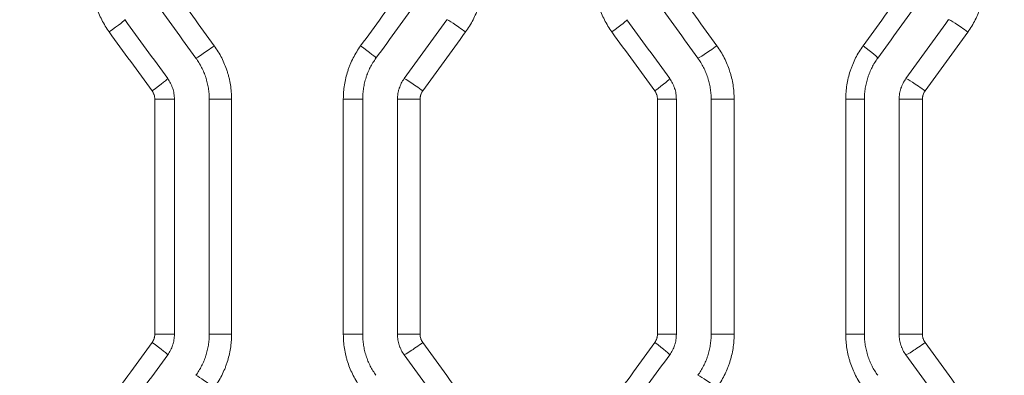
# Model space of a CAD drawing. Header units: millimetres. Extents: x 0 to 594, y 0 to 420.
# Tile 68 of 256: x 174.89 to 181.93, y 314.14 to 316.69. Entities that reach past the tile are written whole.
import ezdxf

# ---------------------------------------------------------------- set-up
doc = ezdxf.new("R2010")
doc.units = ezdxf.units.MM
doc.layers.add('1', color=7, linetype='Continuous', true_color=0xffffff)
doc.styles.add('Arial Unicode MS', font='txt')
doc.dimstyles.get("Standard").update_dxf_attribs({"dimtxt": 0.18, "dimasz": 0.18, "dimexe": 0.18, "dimexo": 0.0625, "dimgap": 0.09, "dimtad": 0, "dimtih": 1, "dimtoh": 1, "dimdec": 4, "dimzin": 0, "dimdsep": 46, "dimtxsty": 'Standard', "dimcen": 0.09, "dimadec": 0, "dimazin": 0, "dimtfac": 1, "dimtdec": 4, "dimtofl": 0, "dimtmove": 0, "dimatfit": 3, "dimfxl": 0, "dimtolj": 1, "dimtzin": 0, "dimarcsym": 0})

# ---------------------------------------------------------------- blocks, each defined once
blk = doc.blocks.new('_U7')
at = {"layer": '1', "color": 18, "lineweight": 13}
for p, q in [((142.2461, 334.5207), (158.2372, 334.5207)), ((156.2372, 334.5207), (156.2372, 246.0979)), ((142.2461, 295.1279), (158.2372, 295.1279)), ((156.2372, 246.0979), (161.2372, 246.0979))]:
    blk.add_line(p, q, dxfattribs=at)
at = {"layer": '1', "color": 18}
for points in [[(156.2372, 334.5207), (157.175, 331.0207), (155.2994, 331.0207)], [(156.2372, 295.1279), (155.2994, 298.6279), (157.175, 298.6279)]]:
    blk.add_solid(points, dxfattribs=at)
at = {"layer": '1', "color": 18, "linetype": 'Continuous', "lineweight": 13, "char_height": 2.5, "attachment_point": 7, "line_spacing_factor": 1.047437, "style": 'Arial Unicode MS'}
for s, insert in [('\\fArial Unicode MS|b0|i0;\\W1.0000;0.8', (162.8697, 244.2152)), ('\\fArial Unicode MS|b0|i0;\\W1.0000;CTRS', (169.9747, 244.2152)), ('\\fArial Unicode MS|b0|i0;\\W1.0000;FWD LIFTING POINTS ', (162.8697, 239.1709))]:
    blk.add_mtext(s, dxfattribs=dict(at, insert=insert))

msp = doc.modelspace()

# ---------------------------------------------------------------- linework, layer by layer
at = {"layer": '1', "color": 155, "linetype": 'Continuous', "lineweight": 13}
for p, q in [((175.9923, 316.1162), (175.8519, 316.1162)), ((175.8519, 314.4312), (175.8519, 316.1162)), ((176.2416, 316.1162), (176.4016, 316.1162)), ((176.4016, 316.1162), (176.4016, 314.4312)), ((177.3398, 316.1162), (177.2012, 316.1162)), ((177.2012, 314.4312), (177.2012, 316.1162)), ((177.589, 316.1162), (177.7507, 316.1162)), ((177.7507, 316.1162), (177.7507, 314.4312)), ((179.5844, 316.1162), (179.4489, 316.1162)), ((179.4489, 314.4312), (179.4489, 316.1162)), ((179.8333, 316.1162), (179.9978, 316.1162)), ((179.9978, 316.1162), (179.9978, 314.4312)), ((180.9304, 316.1162), (180.7967, 316.1162)), ((180.7967, 314.4312), (180.7967, 316.1162)), ((181.1791, 316.1162), (181.3452, 316.1162)), ((181.3452, 316.1162), (181.3452, 314.4312)), ((175.9923, 314.4312), (175.8519, 314.4312)), ((176.2416, 314.4312), (176.4016, 314.4312)), ((177.3398, 314.4312), (177.2012, 314.4312)), ((177.589, 314.4312), (177.7507, 314.4312)), ((179.5844, 314.4312), (179.4489, 314.4312)), ((179.8333, 314.4312), (179.9978, 314.4312)), ((180.9304, 314.4312), (180.7967, 314.4312)), ((181.1791, 314.4312), (181.3452, 314.4312))]:
    msp.add_line(p, q, dxfattribs=at)
at = {"layer": '1', "color": 155, "linetype": 'Continuous', "lineweight": 18}
for p, q in [((175.9923, 314.4312), (175.9923, 316.1162)), ((176.2416, 316.1162), (176.2416, 314.4312)), ((177.3398, 314.4312), (177.3398, 316.1162)), ((177.589, 316.1162), (177.589, 314.4312)), ((179.5844, 314.4312), (179.5844, 316.1162)), ((179.8333, 316.1162), (179.8333, 314.4312)), ((180.9304, 314.4312), (180.9304, 316.1162)), ((181.1791, 316.1162), (181.1791, 314.4312))]:
    msp.add_line(p, q, dxfattribs=at)
at = {"layer": '1', "color": 155, "linetype": 'Continuous', "lineweight": 13}
for centre, major_axis, ratio, start_param, end_param in [((169.0359, 310.2537), (-108.483, -149.1428), 0.016455, 1.624644, 1.627477), ((168.8492, 305.1513), (-109.6337, -150.7184), 0.016628, 1.658243, 1.661052), ((175.517, 316.5972), (0.1214, 0.0881), 0.035682, 4.761536, 6.311441), ((178.0636, 316.5972), (-0.1215, 0.088), 0.049397, 4.644342, 6.215587), ((179.1095, 316.5972), (0.1215, 0.088), 0.055043, 4.788205, 6.311466), ((181.6528, 316.597), (-0.1215, 0.088), 0.068796, 4.617644, 6.188888), ((168.866, 320.4917), (109.6024, -150.676), 0.016623, 1.530054, 1.532857), ((168.6043, 325.678), (110.9464, -152.5139), 0.016823, 1.496214, 1.498987), ((176.2674, 316.4983), (-0.1214, -0.0881), 0.03972, 0.054265, 1.625509), ((177.3137, 316.4983), (0.1214, -0.088), 0.045357, 6.254918, 7.791504), ((179.8587, 316.4984), (-0.1215, -0.088), 0.059088, 0.080942, 1.652186), ((180.9041, 316.4983), (0.1215, -0.088), 0.064745, 6.254888, 7.764815), ((175.8232, 316.175), (0.1214, 0.0881), 0.03733, 4.763807, 6.311443), ((177.7576, 316.175), (-0.1214, 0.088), 0.047747, 4.646615, 6.21786), ((179.4154, 316.175), (0.1215, 0.088), 0.056695, 4.79048, 6.311469), ((181.3471, 316.1748), (-0.1215, 0.088), 0.06714, 4.619921, 6.191165), ((168.731, 309.9744), (-110.6861, -152.1618), 0.016787, 1.609136, 1.611912), ((175.8232, 314.3724), (0.1214, -0.0881), 0.03733, 6.254928, 7.802563), ((177.7576, 314.3724), (-0.1214, -0.088), 0.047747, 0.065325, 1.63657), ((169.0086, 305.2209), (-108.8021, -149.5809), 0.016504, 1.641187, 1.644015), ((179.4154, 314.3724), (0.1215, -0.088), 0.056695, 6.254902, 7.775891), ((181.3471, 314.3725), (-0.1215, -0.088), 0.06714, 0.09202, 1.663264), ((176.2674, 314.0491), (-0.1214, 0.0881), 0.03972, 4.657676, 6.228921), ((179.8587, 314.049), (-0.1215, 0.088), 0.059088, 4.630999, 6.202244)]:
    msp.add_ellipse(centre, major_axis=major_axis, ratio=ratio, start_param=start_param, end_param=end_param, dxfattribs=at)
at = {"layer": '1', "color": 155, "linetype": 'Continuous', "lineweight": 18}
for centre, major_axis, ratio, start_param, end_param in [((168.995, 321.0904), (108.4476, -149.297), 0.016465, 1.527485, 1.530314), ((169.0997, 310.122), (-108.7063, -149.6529), 0.016504, 1.624812, 1.627636), ((169.0179, 325.9965), (108.6253, -149.5431), 0.016493, 1.494673, 1.497502), ((168.6284, 304.739), (-111.0241, -152.826), 0.016848, 1.659473, 1.662244), ((168.9961, 320.575), (109.3756, -150.5708), 0.016605, 1.530097, 1.532902), ((169.1043, 309.6313), (-107.9485, -148.6141), 0.016391, 1.627338, 1.630182), ((168.7848, 325.7151), (110.4829, -152.0874), 0.01677, 1.496431, 1.499212), ((169.0959, 304.7063), (-108.3806, -149.2095), 0.016458, 1.660276, 1.663115), ((169.2451, 310.1228), (-107.3482, -147.7873), 0.016299, 1.607937, 1.610795), ((169.3004, 320.762), (106.7114, -146.9176), 0.016205, 1.512047, 1.514924), ((168.6621, 304.7254), (-111.1264, -152.9686), 0.016865, 1.642808, 1.645573), ((169.2008, 325.7406), (107.9108, -148.5666), 0.016389, 1.478858, 1.481709)]:
    msp.add_ellipse(centre, major_axis=major_axis, ratio=ratio, start_param=start_param, end_param=end_param, dxfattribs=at)
at = {"layer": '1', "color": 155, "linetype": 'Continuous', "lineweight": 13}
for points, knots in [([(175.5261, 316.5972), (175.516, 316.6111), (175.5065, 316.6253), (175.4888, 316.6543), (175.4722, 316.6838), (175.4581, 316.7145), (175.4451, 316.7459), (175.4392, 316.7618), (175.4325, 316.7821), (175.4313, 316.7862), (175.4288, 316.7944), (175.4276, 316.7985), (175.4241, 316.8109), (175.4219, 316.8192), (175.4159, 316.844), (175.4093, 316.8774), (175.4053, 316.9111), (175.4026, 316.9451), (175.4019, 316.9621), (175.4019, 316.9793)], [0, 0, 0, 0, 0.125, 0.125, 0.25, 0.375, 0.375, 0.5, 0.5, 0.53125, 0.53125, 0.5625, 0.5625, 0.625, 0.625, 0.75, 0.875, 0.875, 1, 1, 1, 1]), ([(178.2002, 316.9793), (178.2002, 316.975), (178.2002, 316.9707), (178.2, 316.9622), (178.1996, 316.9493), (178.1989, 316.9366), (178.1969, 316.9112), (178.1929, 316.8775), (178.1863, 316.8443), (178.1784, 316.8113), (178.1738, 316.795), (178.1672, 316.7746), (178.1659, 316.7706), (178.1631, 316.7625), (178.1616, 316.7584), (178.1572, 316.7464), (178.1541, 316.7384), (178.1443, 316.7148), (178.1301, 316.6839), (178.1135, 316.6543), (178.0957, 316.6252), (178.0863, 316.611), (178.0762, 316.5972)], [0, 0, 0, 0, 0.03125, 0.03125, 0.0625, 0.125, 0.125, 0.25, 0.375, 0.375, 0.5, 0.5, 0.53125, 0.53125, 0.5625, 0.5625, 0.625, 0.625, 0.75, 0.875, 0.875, 1, 1, 1, 1]), ([(179.1235, 316.5972), (179.1134, 316.6111), (179.104, 316.6253), (179.0862, 316.6542), (179.0697, 316.6838), (179.0556, 316.7145), (179.0426, 316.7458), (179.0367, 316.7618), (179.0301, 316.7821), (179.0288, 316.7862), (179.0263, 316.7944), (179.0251, 316.7985), (179.0216, 316.8109), (179.0195, 316.8191), (179.0135, 316.844), (179.0069, 316.8774), (179.0029, 316.9111), (179.0002, 316.9451), (178.9995, 316.9621), (178.9995, 316.9793)], [0, 0, 0, 0, 0.125, 0.125, 0.25, 0.375, 0.375, 0.5, 0.5, 0.53125, 0.53125, 0.5625, 0.5625, 0.625, 0.625, 0.75, 0.875, 0.875, 1, 1, 1, 1]), ([(181.7942, 316.9793), (181.7942, 316.975), (181.7942, 316.9707), (181.794, 316.9621), (181.7936, 316.9493), (181.7929, 316.9365), (181.7909, 316.9111), (181.7869, 316.8774), (181.7803, 316.8442), (181.7724, 316.8112), (181.7678, 316.7949), (181.7612, 316.7745), (181.7599, 316.7705), (181.7571, 316.7624), (181.7556, 316.7583), (181.7512, 316.7463), (181.7481, 316.7383), (181.7383, 316.7147), (181.7241, 316.6838), (181.7076, 316.6541), (181.6898, 316.6251), (181.6804, 316.6109), (181.6703, 316.597)], [0, 0, 0, 0, 0.03125, 0.03125, 0.0625, 0.125, 0.125, 0.25, 0.375, 0.375, 0.5, 0.5, 0.53125, 0.53125, 0.5625, 0.5625, 0.625, 0.625, 0.75, 0.875, 0.875, 1, 1, 1, 1]), ([(176.2775, 316.4983), (176.2876, 316.4844), (176.2971, 316.4703), (176.3148, 316.4413), (176.3313, 316.4117), (176.3455, 316.381), (176.3585, 316.3497), (176.3644, 316.3337), (176.371, 316.3134), (176.3723, 316.3093), (176.3748, 316.3011), (176.376, 316.297), (176.3795, 316.2846), (176.3816, 316.2763), (176.3876, 316.2515), (176.3942, 316.2181), (176.3982, 316.1844), (176.4009, 316.1505), (176.4016, 316.1334), (176.4016, 316.1162)], [0, 0, 0, 0, 0.125, 0.125, 0.25, 0.375, 0.375, 0.5, 0.5, 0.53125, 0.53125, 0.5625, 0.5625, 0.625, 0.625, 0.75, 0.875, 0.875, 1, 1, 1, 1]), ([(177.2012, 316.1162), (177.2012, 316.1334), (177.2019, 316.1504), (177.2046, 316.1843), (177.2086, 316.218), (177.2152, 316.2512), (177.2231, 316.2842), (177.2277, 316.3005), (177.2343, 316.3209), (177.2356, 316.3249), (177.2384, 316.333), (177.2399, 316.3371), (177.2443, 316.3491), (177.2474, 316.3571), (177.2572, 316.3807), (177.2714, 316.4116), (177.288, 316.4412), (177.3058, 316.4702), (177.3152, 316.4844), (177.3253, 316.4983)], [0, 0, 0, 0, 0.125, 0.125, 0.25, 0.375, 0.375, 0.5, 0.5, 0.53125, 0.53125, 0.5625, 0.5625, 0.625, 0.625, 0.75, 0.875, 0.875, 1, 1, 1, 1]), ([(179.8738, 316.4984), (179.8839, 316.4845), (179.8933, 316.4704), (179.911, 316.4414), (179.9276, 316.4118), (179.9417, 316.3811), (179.9547, 316.3497), (179.9606, 316.3338), (179.9672, 316.3134), (179.9685, 316.3093), (179.971, 316.3011), (179.9746, 316.2888), (179.9778, 316.2764), (179.9838, 316.2515), (179.9904, 316.2182), (179.9944, 316.1844), (179.9971, 316.1505), (179.9978, 316.1334), (179.9978, 316.1162)], [0, 0, 0, 0, 0.125, 0.125, 0.25, 0.375, 0.375, 0.5, 0.5, 0.53125, 0.53125, 0.5625, 0.625, 0.625, 0.75, 0.875, 0.875, 1, 1, 1, 1]), ([(180.7967, 316.1162), (180.7967, 316.1334), (180.7974, 316.1505), (180.8001, 316.1843), (180.8041, 316.218), (180.8106, 316.2512), (180.8185, 316.2842), (180.8231, 316.3006), (180.8297, 316.3209), (180.8311, 316.325), (180.8339, 316.3331), (180.8353, 316.3371), (180.8398, 316.3492), (180.8429, 316.3571), (180.8526, 316.3807), (180.8668, 316.4116), (180.8834, 316.4412), (180.9011, 316.4702), (180.9106, 316.4844), (180.9206, 316.4983)], [0, 0, 0, 0, 0.125, 0.125, 0.25, 0.375, 0.375, 0.5, 0.5, 0.53125, 0.53125, 0.5625, 0.5625, 0.625, 0.625, 0.75, 0.875, 0.875, 1, 1, 1, 1]), ([(175.8519, 316.1162), (175.8519, 316.1215), (175.8514, 316.1267), (175.8498, 316.137), (175.8486, 316.1421), (175.8466, 316.1483), (175.8461, 316.1496), (175.8452, 316.1521), (175.8438, 316.1557), (175.8422, 316.1593), (175.8386, 316.1663), (175.8359, 316.1707), (175.8328, 316.175)], [0, 0, 0, 0, 0.25, 0.25, 0.5, 0.5, 0.5625, 0.5625, 0.625, 0.75, 0.75, 1, 1, 1, 1]), ([(177.7697, 316.175), (177.769, 316.1739), (177.7682, 316.1728), (177.7667, 316.1706), (177.7646, 316.1673), (177.7627, 316.1639), (177.7592, 316.157), (177.7572, 316.1521), (177.7548, 316.1447), (177.754, 316.1421), (177.7528, 316.137), (177.7523, 316.1345), (177.7511, 316.1267), (177.7507, 316.1215), (177.7507, 316.1162)], [0, 0, 0, 0, 0.0625, 0.0625, 0.125, 0.25, 0.25, 0.5, 0.5, 0.625, 0.625, 0.75, 0.75, 1, 1, 1, 1]), ([(179.4489, 316.1162), (179.4489, 316.1215), (179.4485, 316.1267), (179.4469, 316.137), (179.4457, 316.1421), (179.4436, 316.1483), (179.4432, 316.1496), (179.4423, 316.1521), (179.4408, 316.1557), (179.4392, 316.1593), (179.4357, 316.1663), (179.4329, 316.1707), (179.4298, 316.175)], [0, 0, 0, 0, 0.25, 0.25, 0.5, 0.5, 0.5625, 0.5625, 0.625, 0.75, 0.75, 1, 1, 1, 1]), ([(181.3642, 316.1748), (181.3627, 316.1727), (181.3612, 316.1705), (181.3585, 316.1661), (181.3572, 316.1638), (181.3537, 316.1569), (181.3517, 316.1521), (181.3497, 316.1459), (181.3493, 316.1446), (181.3486, 316.1421), (181.3483, 316.1408), (181.3474, 316.137), (181.3468, 316.1344), (181.3456, 316.1267), (181.3452, 316.1215), (181.3452, 316.1162)], [0, 0, 0, 0, 0.125, 0.125, 0.25, 0.25, 0.5, 0.5, 0.5625, 0.5625, 0.625, 0.625, 0.75, 0.75, 1, 1, 1, 1]), ([(175.8328, 314.3724), (175.8359, 314.3766), (175.8386, 314.3811), (175.8433, 314.3904), (175.8453, 314.3952), (175.8474, 314.4014), (175.8477, 314.4027), (175.8485, 314.4052), (175.8495, 314.4091), (175.8502, 314.4129), (175.8514, 314.4206), (175.8519, 314.4259), (175.8519, 314.4312)], [0, 0, 0, 0, 0.25, 0.25, 0.5, 0.5, 0.5625, 0.5625, 0.625, 0.75, 0.75, 1, 1, 1, 1]), ([(176.4016, 314.4312), (176.4016, 314.4269), (176.4016, 314.4226), (176.4014, 314.414), (176.401, 314.4012), (176.4003, 314.3885), (176.3982, 314.363), (176.3943, 314.3294), (176.3877, 314.2962), (176.3798, 314.2632), (176.3752, 314.2468), (176.3686, 314.2265), (176.3672, 314.2225), (176.3644, 314.2144), (176.363, 314.2103), (176.3585, 314.1983), (176.3554, 314.1903), (176.3456, 314.1667), (176.3314, 314.1358), (176.3148, 314.1062), (176.2971, 314.0771), (176.2876, 314.0629), (176.2775, 314.0491)], [0, 0, 0, 0, 0.03125, 0.03125, 0.0625, 0.125, 0.125, 0.25, 0.375, 0.375, 0.5, 0.5, 0.53125, 0.53125, 0.5625, 0.5625, 0.625, 0.625, 0.75, 0.875, 0.875, 1, 1, 1, 1]), ([(177.3253, 314.0491), (177.3152, 314.063), (177.3058, 314.0771), (177.288, 314.1061), (177.2715, 314.1357), (177.2573, 314.1664), (177.2443, 314.1977), (177.2384, 314.2137), (177.2318, 314.234), (177.2305, 314.2381), (177.2281, 314.2463), (177.2268, 314.2504), (177.2234, 314.2628), (177.2212, 314.271), (177.2152, 314.2959), (177.2086, 314.3292), (177.2046, 314.363), (177.2019, 314.3969), (177.2012, 314.414), (177.2012, 314.4312)], [0, 0, 0, 0, 0.125, 0.125, 0.25, 0.375, 0.375, 0.5, 0.5, 0.53125, 0.53125, 0.5625, 0.5625, 0.625, 0.625, 0.75, 0.875, 0.875, 1, 1, 1, 1]), ([(177.7507, 314.4312), (177.7507, 314.4259), (177.7515, 314.4155), (177.7539, 314.4053), (177.7564, 314.3978), (177.7573, 314.3953), (177.7593, 314.3905), (177.7604, 314.3881), (177.7639, 314.3812), (177.7666, 314.3767), (177.7697, 314.3724)], [0, 0, 0, 0, 0.25, 0.5, 0.5, 0.625, 0.625, 0.75, 0.75, 1, 1, 1, 1]), ([(179.4298, 314.3724), (179.4329, 314.3766), (179.4384, 314.3856), (179.4424, 314.3952), (179.4444, 314.4014), (179.4448, 314.4027), (179.4455, 314.4052), (179.4465, 314.4091), (179.4473, 314.4129), (179.4485, 314.4206), (179.4489, 314.4259), (179.4489, 314.4312)], [0, 0, 0, 0, 0.25, 0.5, 0.5, 0.5625, 0.5625, 0.625, 0.75, 0.75, 1, 1, 1, 1]), ([(179.9978, 314.4312), (179.9978, 314.4269), (179.9977, 314.4226), (179.9975, 314.414), (179.9972, 314.4012), (179.9964, 314.3884), (179.9944, 314.363), (179.9904, 314.3293), (179.9838, 314.2961), (179.9759, 314.2631), (179.9714, 314.2468), (179.9648, 314.2265), (179.9634, 314.2224), (179.9606, 314.2143), (179.9592, 314.2103), (179.9547, 314.1982), (179.9516, 314.1902), (179.9418, 314.1666), (179.9276, 314.1357), (179.9111, 314.1061), (179.8933, 314.077), (179.8839, 314.0628), (179.8738, 314.049)], [0, 0, 0, 0, 0.03125, 0.03125, 0.0625, 0.125, 0.125, 0.25, 0.375, 0.375, 0.5, 0.5, 0.53125, 0.53125, 0.5625, 0.5625, 0.625, 0.625, 0.75, 0.875, 0.875, 1, 1, 1, 1]), ([(180.9206, 314.0491), (180.9106, 314.063), (180.9011, 314.0771), (180.8834, 314.1061), (180.8669, 314.1356), (180.8528, 314.1664), (180.8398, 314.1977), (180.8339, 314.2136), (180.8273, 314.234), (180.826, 314.238), (180.8235, 314.2462), (180.8223, 314.2504), (180.8188, 314.2627), (180.8167, 314.271), (180.8107, 314.2959), (180.8041, 314.3292), (180.8001, 314.363), (180.7974, 314.3969), (180.7967, 314.414), (180.7967, 314.4312)], [0, 0, 0, 0, 0.125, 0.125, 0.25, 0.375, 0.375, 0.5, 0.5, 0.53125, 0.53125, 0.5625, 0.5625, 0.625, 0.625, 0.75, 0.875, 0.875, 1, 1, 1, 1]), ([(181.3452, 314.4312), (181.3452, 314.4259), (181.3456, 314.4207), (181.3468, 314.413), (181.3473, 314.4104), (181.3483, 314.4066), (181.3486, 314.4053), (181.3493, 314.4028), (181.3497, 314.4016), (181.3517, 314.3953), (181.3557, 314.3857), (181.3611, 314.3768), (181.3642, 314.3725)], [0, 0, 0, 0, 0.25, 0.25, 0.375, 0.375, 0.4375, 0.4375, 0.5, 0.5, 0.75, 1, 1, 1, 1])]:
    msp.add_open_spline(points, degree=3, knots=knots, dxfattribs=at)
for points in [[(175.9709, 316.9205), (176.0731, 316.7798), (176.1753, 316.6391), (176.2775, 316.4983)], [(179.5675, 316.9206), (179.6696, 316.7799), (179.7717, 316.6391), (179.8738, 316.4984)], [(178.0762, 316.5972), (177.974, 316.4564), (177.8719, 316.3157), (177.7697, 316.175)], [(181.6703, 316.597), (181.5683, 316.4563), (181.4663, 316.3156), (181.3642, 316.1748)], [(177.7697, 314.3724), (177.8719, 314.2317), (177.974, 314.091), (178.0762, 313.9502)], [(181.3642, 314.3725), (181.4663, 314.2318), (181.5683, 314.0911), (181.6703, 313.9503)]]:
    msp.add_open_spline(points, degree=3, dxfattribs=at)
at = {"layer": '1', "color": 155, "linetype": 'Continuous', "lineweight": 18}
for points, knots in [([(176.1463, 316.4101), (176.1541, 316.3994), (176.1613, 316.3885), (176.175, 316.3662), (176.1877, 316.3435), (176.1986, 316.3199), (176.2085, 316.2958), (176.2131, 316.2835), (176.2181, 316.2679), (176.2191, 316.2647), (176.221, 316.2584), (176.222, 316.2553), (176.2247, 316.2457), (176.2263, 316.2394), (176.2309, 316.2203), (176.236, 316.1946), (176.2391, 316.1687), (176.2411, 316.1426), (176.2416, 316.1294), (176.2416, 316.1162)], [0, 0, 0, 0, 0.125, 0.125, 0.25, 0.375, 0.375, 0.5, 0.5, 0.53125, 0.53125, 0.5625, 0.5625, 0.625, 0.625, 0.75, 0.875, 0.875, 1, 1, 1, 1]), ([(177.435, 316.4101), (177.4273, 316.3994), (177.42, 316.3885), (177.4064, 316.3662), (177.3936, 316.3434), (177.3827, 316.3197), (177.3752, 316.3015), (177.3728, 316.2954), (177.3694, 316.2861), (177.3683, 316.283), (177.3661, 316.2768), (177.3651, 316.2736), (177.36, 316.258), (177.3565, 316.2454), (177.3504, 316.22), (177.3454, 316.1945), (177.3423, 316.1686), (177.3403, 316.1425), (177.3398, 316.1294), (177.3398, 316.1162)], [0, 0, 0, 0, 0.125, 0.125, 0.25, 0.375, 0.375, 0.4375, 0.4375, 0.46875, 0.46875, 0.5, 0.5, 0.625, 0.625, 0.75, 0.875, 0.875, 1, 1, 1, 1]), ([(179.7381, 316.4101), (179.7458, 316.3994), (179.7531, 316.3885), (179.7667, 316.3663), (179.7794, 316.3435), (179.7903, 316.3199), (179.8002, 316.2958), (179.8047, 316.2835), (179.8098, 316.2679), (179.8108, 316.2648), (179.8127, 316.2584), (179.8136, 316.2553), (179.8163, 316.2458), (179.818, 316.2394), (179.8226, 316.2203), (179.8276, 316.1946), (179.8307, 316.1687), (179.8328, 316.1426), (179.8333, 316.1294), (179.8333, 316.1162)], [0, 0, 0, 0, 0.125, 0.125, 0.25, 0.375, 0.375, 0.5, 0.5, 0.53125, 0.53125, 0.5625, 0.5625, 0.625, 0.625, 0.75, 0.875, 0.875, 1, 1, 1, 1]), ([(181.0254, 316.4101), (181.0177, 316.3995), (181.0104, 316.3885), (180.9968, 316.3662), (180.9841, 316.3434), (180.9732, 316.3197), (180.9657, 316.3015), (180.9633, 316.2954), (180.9599, 316.2861), (180.9588, 316.283), (180.9567, 316.2768), (180.9556, 316.2737), (180.9506, 316.258), (180.947, 316.2454), (180.941, 316.2201), (180.9359, 316.1945), (180.9329, 316.1686), (180.9308, 316.1426), (180.9303, 316.1294), (180.9303, 316.1162)], [0, 0, 0, 0, 0.125, 0.125, 0.25, 0.375, 0.375, 0.4375, 0.4375, 0.46875, 0.46875, 0.5, 0.5, 0.625, 0.625, 0.75, 0.875, 0.875, 1, 1, 1, 1]), ([(175.9445, 316.2632), (175.9523, 316.2525), (175.9591, 316.2413), (175.968, 316.2239), (175.9707, 316.2179), (175.9745, 316.2088), (175.9757, 316.2058), (175.9779, 316.1996), (175.979, 316.1965), (175.9841, 316.1808), (175.9871, 316.1682), (175.9912, 316.1425), (175.9922, 316.1294), (175.9922, 316.1162)], [0, 0, 0, 0, 0.25, 0.25, 0.375, 0.375, 0.4375, 0.4375, 0.5, 0.5, 0.75, 0.75, 1, 1, 1, 1]), ([(177.6366, 316.2632), (177.6289, 316.2525), (177.6221, 316.2414), (177.6103, 316.2182), (177.6053, 316.2061), (177.6002, 316.1905), (177.5993, 316.1873), (177.5975, 316.181), (177.5967, 316.1778), (177.5944, 316.1682), (177.5931, 316.1618), (177.59, 316.1425), (177.589, 316.1294), (177.589, 316.1162)], [0, 0, 0, 0, 0.25, 0.25, 0.5, 0.5, 0.5625, 0.5625, 0.625, 0.625, 0.75, 0.75, 1, 1, 1, 1]), ([(179.5367, 316.2632), (179.5444, 316.2525), (179.5512, 316.2413), (179.5601, 316.2239), (179.5628, 316.2179), (179.5666, 316.2088), (179.5678, 316.2058), (179.5701, 316.1996), (179.5711, 316.1965), (179.5762, 316.1809), (179.5792, 316.1682), (179.5833, 316.1425), (179.5843, 316.1294), (179.5843, 316.1162)], [0, 0, 0, 0, 0.25, 0.25, 0.375, 0.375, 0.4375, 0.4375, 0.5, 0.5, 0.75, 0.75, 1, 1, 1, 1]), ([(181.2267, 316.2632), (181.219, 316.2525), (181.2122, 316.2414), (181.2004, 316.2182), (181.1954, 316.2061), (181.1903, 316.1905), (181.1894, 316.1873), (181.1876, 316.181), (181.1868, 316.1778), (181.1845, 316.1683), (181.1832, 316.1618), (181.1801, 316.1425), (181.1791, 316.1294), (181.1791, 316.1162)], [0, 0, 0, 0, 0.25, 0.25, 0.5, 0.5, 0.5625, 0.5625, 0.625, 0.625, 0.75, 0.75, 1, 1, 1, 1]), ([(175.9922, 314.4312), (175.9922, 314.4179), (175.9912, 314.4049), (175.9881, 314.3855), (175.9868, 314.3791), (175.9846, 314.3696), (175.9837, 314.3664), (175.9819, 314.3601), (175.981, 314.3569), (175.9759, 314.3413), (175.9709, 314.3292), (175.9591, 314.306), (175.9523, 314.2949), (175.9445, 314.2842)], [0, 0, 0, 0, 0.25, 0.25, 0.375, 0.375, 0.4375, 0.4375, 0.5, 0.5, 0.75, 0.75, 1, 1, 1, 1]), ([(176.2416, 314.4312), (176.2416, 314.4179), (176.2411, 314.4048), (176.2391, 314.3788), (176.236, 314.3529), (176.2309, 314.3274), (176.2249, 314.302), (176.2213, 314.2894), (176.2163, 314.2738), (176.2152, 314.2706), (176.2131, 314.2644), (176.212, 314.2613), (176.2086, 314.252), (176.2062, 314.2459), (176.1987, 314.2277), (176.1877, 314.204), (176.175, 314.1812), (176.1613, 314.1589), (176.1541, 314.1479), (176.1463, 314.1373)], [0, 0, 0, 0, 0.125, 0.125, 0.25, 0.375, 0.375, 0.5, 0.5, 0.53125, 0.53125, 0.5625, 0.5625, 0.625, 0.625, 0.75, 0.875, 0.875, 1, 1, 1, 1]), ([(177.3398, 314.4312), (177.3398, 314.4179), (177.3403, 314.4048), (177.3423, 314.3787), (177.3454, 314.3528), (177.3505, 314.3271), (177.3551, 314.308), (177.3567, 314.3016), (177.3594, 314.2921), (177.3603, 314.2889), (177.3623, 314.2826), (177.3632, 314.2795), (177.3683, 314.2639), (177.3728, 314.2516), (177.3828, 314.2275), (177.3937, 314.2039), (177.4064, 314.1811), (177.42, 314.1588), (177.4273, 314.1479), (177.435, 314.1373)], [0, 0, 0, 0, 0.125, 0.125, 0.25, 0.375, 0.375, 0.4375, 0.4375, 0.46875, 0.46875, 0.5, 0.5, 0.625, 0.625, 0.75, 0.875, 0.875, 1, 1, 1, 1]), ([(177.589, 314.4312), (177.589, 314.4179), (177.59, 314.4049), (177.5941, 314.3792), (177.5971, 314.3665), (177.6022, 314.3509), (177.6033, 314.3478), (177.6055, 314.3416), (177.6067, 314.3385), (177.6105, 314.3294), (177.6132, 314.3235), (177.6221, 314.306), (177.6289, 314.2949), (177.6366, 314.2842)], [0, 0, 0, 0, 0.25, 0.25, 0.5, 0.5, 0.5625, 0.5625, 0.625, 0.625, 0.75, 0.75, 1, 1, 1, 1]), ([(179.5843, 314.4312), (179.5843, 314.4179), (179.5833, 314.4049), (179.5802, 314.3855), (179.579, 314.3791), (179.5767, 314.3696), (179.5758, 314.3664), (179.5741, 314.3601), (179.5731, 314.3569), (179.568, 314.3413), (179.563, 314.3292), (179.5512, 314.306), (179.5444, 314.2949), (179.5367, 314.2842)], [0, 0, 0, 0, 0.25, 0.25, 0.375, 0.375, 0.4375, 0.4375, 0.5, 0.5, 0.75, 0.75, 1, 1, 1, 1]), ([(179.8333, 314.4312), (179.8333, 314.4179), (179.8328, 314.4048), (179.8307, 314.3788), (179.8277, 314.3529), (179.8226, 314.3273), (179.8165, 314.302), (179.813, 314.2894), (179.808, 314.2737), (179.8069, 314.2706), (179.8048, 314.2644), (179.8037, 314.2613), (179.8002, 314.252), (179.7979, 314.2459), (179.7904, 314.2277), (179.7794, 314.204), (179.7667, 314.1812), (179.7531, 314.1589), (179.7458, 314.1479), (179.7381, 314.1373)], [0, 0, 0, 0, 0.125, 0.125, 0.25, 0.375, 0.375, 0.5, 0.5, 0.53125, 0.53125, 0.5625, 0.5625, 0.625, 0.625, 0.75, 0.875, 0.875, 1, 1, 1, 1]), ([(180.9303, 314.4312), (180.9303, 314.4179), (180.9308, 314.4048), (180.9329, 314.3787), (180.936, 314.3527), (180.941, 314.3271), (180.9456, 314.3079), (180.9473, 314.3016), (180.95, 314.2921), (180.9509, 314.2889), (180.9528, 314.2826), (180.9538, 314.2795), (180.9588, 314.2638), (180.9634, 314.2515), (180.9733, 314.2275), (180.9842, 314.2038), (180.9969, 314.1811), (181.0104, 314.1588), (181.0177, 314.1479), (181.0254, 314.1373)], [0, 0, 0, 0, 0.125, 0.125, 0.25, 0.375, 0.375, 0.4375, 0.4375, 0.46875, 0.46875, 0.5, 0.5, 0.625, 0.625, 0.75, 0.875, 0.875, 1, 1, 1, 1]), ([(181.1791, 314.4312), (181.1791, 314.4179), (181.1801, 314.4049), (181.1842, 314.3792), (181.1872, 314.3665), (181.1923, 314.3509), (181.1933, 314.3477), (181.1956, 314.3416), (181.1968, 314.3385), (181.2006, 314.3294), (181.2033, 314.3235), (181.2121, 314.306), (181.219, 314.2949), (181.2267, 314.2842)], [0, 0, 0, 0, 0.25, 0.25, 0.5, 0.5, 0.5625, 0.5625, 0.625, 0.625, 0.75, 0.75, 1, 1, 1, 1])]:
    msp.add_open_spline(points, degree=3, knots=knots, dxfattribs=at)

# ---------------------------------------------------------------- dimensions: what is measured, and where the dimension line sits
at = {"layer": '1', "color": 18, "linetype": 'Continuous', "lineweight": 13}
dim = msp.add_linear_dim(base=(156.2372, 295.1279), p1=(142.2461, 334.5207), p2=(142.2461, 295.1279), angle=90, text=' <> \\fArial Unicode MS|b0|i0;\\C18;{\\H1.00x;\\fArial Unicode MS|b0|i0;CTRS\\fArial Unicode MS|b0|i0;}\\C18;\\P\\fArial Unicode MS|b0|i0;\\C18;{\\H1.00x;\\fArial Unicode MS|b0|i0;FWD LIFTING POINTS \\fArial Unicode MS|b0|i0;}\\C18;', dimstyle='Standard', override={"dimtxt": 2.5, "dimasz": 3.5, "dimexe": 2, "dimexo": 0, "dimgap": 1.5, "dimtih": 1, "dimtoh": 1, "dimdec": 1, "dimlfac": 0.02, "dimzin": 8, "dimdsep": 46, "dimlunit": 2, "dimtxsty": 'Arial Unicode MS', "dimsah": 1, "dimse1": 0, "dimse2": 0, "dimsd1": 0, "dimsd2": 0, "dimclrd": 18, "dimclre": 18, "dimclrt": 18, "dimtol": 0, "dimtm": -0.1, "dimtfac": 1.4, "dimtdec": 2, "dimtofl": 1, "dimtmove": 1, "dimtzin": 8, "dimlwd": 13, "dimlwe": 13}, dxfattribs=at)
dim.commit()
dim.dimension.update_dxf_attribs({"geometry": '_U7', "text_midpoint": (181.2385, 243.592), "dimtype": 160})

doc.saveas('drawing.dxf')
